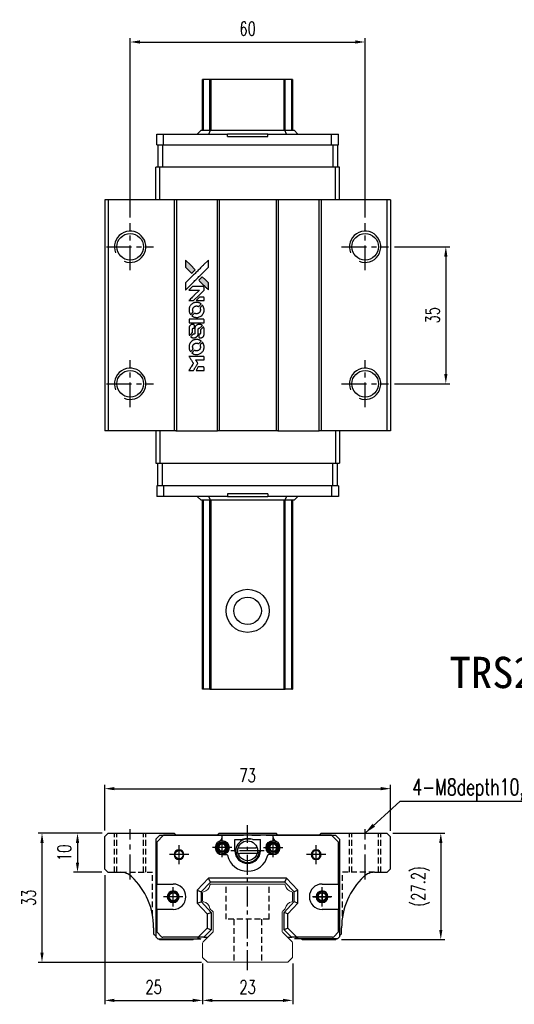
# Model space of a CAD drawing. Header units: millimetres. Extents: x 275 to 592, y 302 to 562.
# Tile 1 of 2: x 275 to 402, y 310 to 562. Entities that reach past the tile are written whole.
import ezdxf
from ezdxf.enums import TextEntityAlignment as Align

# ---------------------------------------------------------------- set-up
doc = ezdxf.new("R2010")
doc.units = ezdxf.units.MM
doc.header["$PDSIZE"] = -1
doc.linetypes.add('CENTER', pattern=[10.16, 6.35, -1.27, 1.27, -1.27])
doc.linetypes.add('DASHED', pattern=[0.75, 0.5, -0.25])
for name, color, linetype in [('2', 7, 'Continuous'), ('CHA', 7, 'Continuous'), ('CL', 1, 'CENTER'), ('DIM', 4, 'Continuous'), ('HID', 2, 'DASHED'), ('OUT', 3, 'Continuous'), ('中心線', 1, 'CENTER')]:
    doc.layers.add(name, color=color, linetype=linetype)
doc.styles.add('DIM-7', font='SIMPLEX.shx', dxfattribs={"width": 0.7, "bigfont": 'chineset.shx'})
doc.styles.add('T', font='kaiu.ttf')
doc.dimstyles.new('CNS', dxfattribs={"dimtxt": 3.5, "dimasz": 2.5, "dimexe": 1, "dimexo": 1.5, "dimgap": 0.09, "dimtad": 0, "dimdsep": 46, "dimtxsty": 'DIM-7', "dimcen": 0.09, "dimclrd": 1, "dimclre": 1, "dimclrt": 4, "dimadec": 0, "dimazin": 0, "dimtfac": 1, "dimtix": 1, "dimtmove": 2, "dimatfit": 3, "dimfxl": 1, "dimtvp": 0.971429, "dimtolj": 1, "dimarcsym": 0})

# ---------------------------------------------------------------- blocks, each defined once
blk = doc.blocks.new('*D62')
at = {"layer": 'DEFPOINTS', "color": 0}
for p in [(370.15, 365.13), (297.15, 352.92), (370.15, 352.82)]:
    blk.add_point(p, dxfattribs=at)
at = {"layer": 'DIM', "color": 7, "lineweight": -2}
for p, q in [((297.15, 354.42), (297.15, 366.13)), ((299.65, 365.13), (367.65, 365.13)), ((370.15, 354.32), (370.15, 366.13))]:
    blk.add_line(p, q, dxfattribs=at)
at = {"layer": 'DIM', "color": 7}
for points in [[(299.65, 365.55), (299.65, 364.72), (297.15, 365.13)], [(367.65, 365.55), (367.65, 364.72), (370.15, 365.13)]]:
    blk.add_solid(points, dxfattribs=at)
at = {"layer": 'DIM', "color": 7, "insert": (333.65, 368.53), "char_height": 3.5, "attachment_point": 5, "style": 'DIM-7'}
blk.add_mtext('\\A1;73', dxfattribs=at)
blk = doc.blocks.new('*D63')
at = {"layer": 'DEFPOINTS', "color": 0}
for p in [(363.65, 555.85), (303.65, 509.55), (363.65, 509.55)]:
    blk.add_point(p, dxfattribs=at)
at = {"layer": 'DIM', "color": 7, "lineweight": -2}
for p, q in [((303.65, 511.05), (303.65, 556.85)), ((306.15, 555.85), (361.15, 555.85)), ((363.65, 511.05), (363.65, 556.85))]:
    blk.add_line(p, q, dxfattribs=at)
at = {"layer": 'DIM', "color": 7}
for points in [[(306.15, 556.27), (306.15, 555.44), (303.65, 555.85)], [(361.15, 556.27), (361.15, 555.44), (363.65, 555.85)]]:
    blk.add_solid(points, dxfattribs=at)
at = {"layer": 'DIM', "color": 7, "insert": (333.65, 559.25), "char_height": 3.5, "attachment_point": 5, "style": 'DIM-7'}
blk.add_mtext('\\A1;60', dxfattribs=at)
blk = doc.blocks.new('*D64')
at = {"layer": 'DEFPOINTS', "color": 0}
for p in [(298, 353.77), (290.21, 343.77), (297.95, 343.77)]:
    blk.add_point(p, dxfattribs=at)
at = {"layer": 'DIM', "color": 7, "lineweight": -2}
for p, q in [((296.5, 353.77), (289.21, 353.77)), ((290.21, 351.27), (290.21, 346.27)), ((296.45, 343.77), (289.21, 343.77))]:
    blk.add_line(p, q, dxfattribs=at)
at = {"layer": 'DIM', "color": 7}
for points in [[(289.79, 351.27), (290.63, 351.27), (290.21, 353.77)], [(289.79, 346.27), (290.63, 346.27), (290.21, 343.77)]]:
    blk.add_solid(points, dxfattribs=at)
at = {"layer": 'DIM', "color": 7, "insert": (286.81, 348.77), "char_height": 3.5, "attachment_point": 5, "rotation": 90, "style": 'DIM-7'}
blk.add_mtext('\\A1;10', dxfattribs=at)
blk = doc.blocks.new('*D65')
at = {"layer": 'DEFPOINTS', "color": 0}
for p in [(298, 353.77), (281.14, 320.77), (323.36, 320.77)]:
    blk.add_point(p, dxfattribs=at)
at = {"layer": 'DIM', "color": 7, "lineweight": -2}
for p, q in [((296.5, 353.77), (280.14, 353.77)), ((281.14, 351.27), (281.14, 323.27)), ((321.86, 320.77), (280.14, 320.77))]:
    blk.add_line(p, q, dxfattribs=at)
at = {"layer": 'DIM', "color": 7}
for points in [[(280.73, 351.27), (281.56, 351.27), (281.14, 353.77)], [(280.73, 323.27), (281.56, 323.27), (281.14, 320.77)]]:
    blk.add_solid(points, dxfattribs=at)
at = {"layer": 'DIM', "color": 7, "insert": (277.74, 337.27), "char_height": 3.5, "attachment_point": 5, "rotation": 90, "style": 'DIM-7'}
blk.add_mtext('\\A1;33', dxfattribs=at)
blk = doc.blocks.new('*D66')
at = {"layer": 'DEFPOINTS', "color": 0}
for p in [(297.15, 344.57), (322.15, 321.97), (322.15, 311.05)]:
    blk.add_point(p, dxfattribs=at)
at = {"layer": 'DIM', "color": 7, "lineweight": -2}
for p, q in [((297.15, 343.07), (297.15, 310.05)), ((322.15, 320.47), (322.15, 310.05)), ((299.65, 311.05), (319.65, 311.05))]:
    blk.add_line(p, q, dxfattribs=at)
at = {"layer": 'DIM', "color": 7}
for points in [[(299.65, 311.47), (299.65, 310.63), (297.15, 311.05)], [(319.65, 311.47), (319.65, 310.63), (322.15, 311.05)]]:
    blk.add_solid(points, dxfattribs=at)
at = {"layer": 'DIM', "color": 7, "insert": (309.65, 314.45), "char_height": 3.5, "attachment_point": 5, "style": 'DIM-7'}
blk.add_mtext('\\A1;25', dxfattribs=at)
blk = doc.blocks.new('*D67')
at = {"layer": 'DEFPOINTS', "color": 0}
for p in [(322.15, 321.97), (345.15, 321.97), (345.15, 311.05)]:
    blk.add_point(p, dxfattribs=at)
at = {"layer": 'DIM', "color": 7, "lineweight": -2}
for p, q in [((322.15, 320.47), (322.15, 310.05)), ((345.15, 320.47), (345.15, 310.05)), ((324.65, 311.05), (342.65, 311.05))]:
    blk.add_line(p, q, dxfattribs=at)
at = {"layer": 'DIM', "color": 7}
for points in [[(324.65, 311.47), (324.65, 310.63), (322.15, 311.05)], [(342.65, 311.47), (342.65, 310.63), (345.15, 311.05)]]:
    blk.add_solid(points, dxfattribs=at)
at = {"layer": 'DIM', "color": 7, "insert": (333.65, 314.45), "char_height": 3.5, "attachment_point": 5, "style": 'DIM-7'}
blk.add_mtext('\\A1;23', dxfattribs=at)
blk = doc.blocks.new('*D68')
at = {"layer": 'DEFPOINTS', "color": 0}
for p in [(369.2, 353.77), (356.15, 326.57), (382.97, 326.57)]:
    blk.add_point(p, dxfattribs=at)
at = {"layer": 'DIM', "color": 7, "lineweight": -2}
for p, q in [((370.7, 353.77), (383.97, 353.77)), ((382.97, 351.27), (382.97, 329.07)), ((357.65, 326.57), (383.97, 326.57))]:
    blk.add_line(p, q, dxfattribs=at)
at = {"layer": 'DIM', "color": 7}
for points in [[(382.56, 351.27), (383.39, 351.27), (382.97, 353.77)], [(382.56, 329.07), (383.39, 329.07), (382.97, 326.57)]]:
    blk.add_solid(points, dxfattribs=at)
at = {"layer": 'DIM', "color": 7, "insert": (377.79, 340.17), "char_height": 3.5, "attachment_point": 5, "rotation": 90, "style": 'DIM-7'}
blk.add_mtext('\\A1;(27.2)', dxfattribs=at)
blk = doc.blocks.new('*D71')
at = {"layer": 'DEFPOINTS', "color": 0}
for p in [(369.65, 503.55), (369.65, 468.55), (384.26, 468.55)]:
    blk.add_point(p, dxfattribs=at)
at = {"layer": 'DIM', "color": 7, "lineweight": -2}
for p, q in [((371.15, 503.55), (385.26, 503.55)), ((384.26, 501.05), (384.26, 471.05)), ((371.15, 468.55), (385.26, 468.55))]:
    blk.add_line(p, q, dxfattribs=at)
at = {"layer": 'DIM', "color": 7}
for points in [[(383.84, 501.05), (384.67, 501.05), (384.26, 503.55)], [(383.84, 471.05), (384.67, 471.05), (384.26, 468.55)]]:
    blk.add_solid(points, dxfattribs=at)
at = {"layer": 'DIM', "color": 7, "insert": (380.86, 486.05), "char_height": 3.5, "attachment_point": 5, "rotation": 90, "style": 'DIM-7'}
blk.add_mtext('\\A1;35', dxfattribs=at)
blk = doc.blocks.new('MOSIONX logo(完整正式版)')
h = blk.add_hatch(color=22)
h.dxf.hatch_style = 1
h.paths.add_polyline_path([(317.79, 500.16), (317.79, 499.25), (317.79, 498.34), (318.58, 497.55, 0.000288), (318.88, 497.25, 0.000479), (319.14, 497, 0.000013), (319.37, 496.77, 0.197177), (319.37, 496.77, 0.197497), (319.38, 496.77, 0.00004), (319.51, 496.9, 0.000834), (319.66, 497.04, 0.000506), (319.83, 497.22), (320.28, 497.67), (319.04, 498.91)])
h.paths.add_polyline_path([(322.06, 495.89), (321.6, 495.44, 0.000476), (321.43, 495.27, 0.000789), (321.28, 495.12, 0.000035), (321.15, 494.99, 0.19758), (321.15, 494.98, 0.198396), (321.15, 494.98, 0.000019), (321.33, 494.8, 0.000582), (321.53, 494.6, 0.000351), (321.77, 494.36, 0.000108), (322.77, 493.37, 0.000692), (323.28, 492.86, 0.000077), (323.63, 492.51, 0.197527), (323.64, 492.51, 0.410181), (323.65, 492.51, 0.000493), (323.65, 492.7, 0.002424), (323.65, 492.96, 0.000529), (323.65, 493.4), (323.65, 494.3), (322.85, 495.09)])
at = {"color": 22}
for points in [[(318.58, 497.55, 0.000288), (318.88, 497.25, 0.000479), (319.14, 497, 0.000013), (319.37, 496.77, 0.197177), (319.37, 496.77, 0.197497), (319.38, 496.77, 0.00004), (319.51, 496.9, 0.000836), (319.66, 497.04, 0.000505), (319.83, 497.22), (320.28, 497.67), (319.04, 498.91), (317.79, 500.16), (317.79, 499.25), (317.79, 498.34)], [(318.88, 493.58, -0.000056), (319.43, 494.12, -0.000021), (320.2, 494.89, -0.000021), (321.03, 495.72, -0.000025), (321.82, 496.5), (323.65, 498.34), (323.65, 499.24), (323.65, 500.15), (322.42, 498.93, 0.000274), (321.82, 498.34, 0.000123), (321.05, 497.56, 0.000121), (320.23, 496.75, 0.000165), (319.49, 496.01), (317.79, 494.31), (317.79, 493.4), (317.79, 492.49)], [(321.77, 494.36, 0.000108), (322.77, 493.37, 0.000692), (323.28, 492.86, 0.000077), (323.63, 492.51, 0.197527), (323.64, 492.51, 0.410182), (323.65, 492.51, 0.000493), (323.65, 492.7, 0.002424), (323.65, 492.96, 0.000529), (323.65, 493.4), (323.65, 494.3), (322.85, 495.09), (322.06, 495.89), (321.6, 495.44, 0.000476), (321.43, 495.27, 0.000789), (321.28, 495.12, 0.000035), (321.15, 494.99, 0.19758), (321.15, 494.98, 0.198396), (321.15, 494.98, 0.000019), (321.33, 494.8, 0.000582), (321.53, 494.6, 0.000351)], [(319.24, 489.79), (319.82, 489.79), (321.17, 491.14), (322.52, 492.49), (322.52, 492.87, 0.0008), (322.52, 493.11, 0.010795), (322.52, 493.2, 0.030495), (322.51, 493.25, 0.080372), (322.5, 493.28, 0.03816), (322.48, 493.32, 0.041799), (322.45, 493.34, 0.042486), (322.42, 493.37, 0.042078), (322.39, 493.38, 0.099276), (322.35, 493.39, 0.003302), (322.16, 493.4, 0.002586), (321.83, 493.4, 0.000204), (320.96, 493.4), (319.56, 493.39), (319.11, 492.94), (318.66, 492.49), (320.01, 492.49), (321.35, 492.49), (320.02, 491.16, 0.000253), (319.51, 490.65, 0.000412), (319.08, 490.22, 0.000041), (318.69, 489.83, 0.041338), (318.67, 489.82), (318.66, 489.79)], [(321.5, 489.79), (322.52, 489.79), (322.52, 490.17), (322.52, 490.55), (322.49, 490.59, 0.03146), (322.48, 490.61, 0.026444), (322.46, 490.63, 0.026444), (322.44, 490.65, 0.031457), (322.42, 490.66), (322.38, 490.69), (321.87, 490.69), (321.37, 490.7), (320.93, 490.25, 0.000745), (320.76, 490.08, 0.001228), (320.62, 489.93, 0.000087), (320.49, 489.8, 0.195134), (320.49, 489.8, 0.412117), (320.49, 489.8, 0.000048), (320.79, 489.79, 0.00109), (321.11, 489.79, 0.000653)], [(318.69, 487.21, 0.023681), (318.71, 487.05, 0.022402), (318.75, 486.89, 0.021929), (318.8, 486.73, 0.020503), (318.87, 486.57, 0.013745), (318.92, 486.49, 0.009767), (318.98, 486.39, 0.009658), (319.04, 486.3, 0.027804), (319.08, 486.24), (319.1, 486.22), (319.38, 486.5, 0.002053), (319.52, 486.64, 0.006738), (319.6, 486.73, 0.007826), (319.66, 486.79, 0.063909), (319.68, 486.83, 0.061532), (319.7, 486.88, 0.068674), (319.71, 486.93, 0.052072), (319.7, 486.99, 0.019648), (319.67, 487.07, -0.018366), (319.64, 487.18, -0.0288), (319.62, 487.26, -0.029061), (319.61, 487.36, -0.019155), (319.61, 487.46, -0.053809), (319.64, 487.69, -0.058833), (319.72, 487.89, -0.058566), (319.85, 488.07, -0.052525), (320.02, 488.23, -0.044733), (320.16, 488.32, -0.040573), (320.33, 488.38, -0.041123), (320.5, 488.42, -0.04951), (320.66, 488.43, -0.017369), (320.73, 488.42, -0.024255), (320.8, 488.41, -0.023787), (320.87, 488.39, -0.015798), (320.94, 488.36, 0.010631), (320.99, 488.34, 0.033653), (321.02, 488.33, 0.037806), (321.05, 488.33, 0.016307), (321.09, 488.33, 0.068179), (321.17, 488.34, 0.095747), (321.24, 488.37, 0.033418), (321.33, 488.45, 0.002133), (321.56, 488.69, 0.001452), (321.7, 488.83, 0.012393), (321.76, 488.89, 0.020479), (321.79, 488.93, 0.344362), (321.79, 488.94, 0.074287), (321.75, 488.97, 0.005454), (321.65, 489.04, 0.008391), (321.54, 489.11, 0.017097), (321.45, 489.15, 0.027375), (321.27, 489.23, 0.02835), (321.08, 489.29, 0.027723), (320.88, 489.32, 0.023913), (320.68, 489.34, 0.027047), (320.42, 489.33, 0.031685), (320.19, 489.3, 0.032425), (319.96, 489.24, 0.031013), (319.74, 489.15, 0.037914), (319.49, 488.99, 0.040153), (319.26, 488.8, 0.039834), (319.06, 488.58, 0.036173), (318.9, 488.32, 0.040752), (318.79, 488.07, 0.035885), (318.71, 487.79, 0.035491), (318.68, 487.5, 0.037615)], [(319.47, 485.86, 0.018008), (319.55, 485.81, 0.009842), (319.66, 485.75, 0.009807), (319.77, 485.69, 0.015716), (319.86, 485.64, 0.048467), (320.21, 485.54, 0.045841), (320.57, 485.49, 0.046006), (320.94, 485.52, 0.049638), (321.28, 485.61, 0.064819), (321.73, 485.85, 0.06695), (322.1, 486.19, 0.066691), (322.36, 486.62, 0.063505), (322.51, 487.11, 0.03135), (322.52, 487.23, 0.010439), (322.53, 487.42, 0.010391), (322.52, 487.6, 0.032408), (322.51, 487.72, 0.015696), (322.48, 487.87, 0.018095), (322.44, 488.01, 0.018551), (322.4, 488.14, 0.018352), (322.34, 488.26, 0.015568), (322.3, 488.35, 0.009832), (322.24, 488.44, 0.009795), (322.18, 488.53, 0.023727), (322.13, 488.59), (322.11, 488.62), (321.83, 488.34, 0.001528), (321.68, 488.18, 0.010022), (321.6, 488.1, 0.019586), (321.55, 488.05, 0.061865), (321.53, 488.01, 0.055054), (321.51, 487.95, 0.061607), (321.51, 487.89, 0.048725), (321.52, 487.82, 0.020221), (321.54, 487.73, -0.017722), (321.57, 487.64, -0.02685), (321.59, 487.55, -0.02759), (321.6, 487.46, -0.020233), (321.6, 487.36, -0.04793), (321.57, 487.18, -0.048386), (321.51, 487, -0.047866), (321.41, 486.84, -0.044964), (321.29, 486.7, -0.04333), (321.14, 486.57, -0.050921), (320.97, 486.49, -0.051473), (320.8, 486.44, -0.0459), (320.61, 486.42, -0.019014), (320.52, 486.42, -0.024114), (320.44, 486.43, -0.025081), (320.36, 486.45, -0.023892), (320.28, 486.48, 0.008624), (320.22, 486.5, 0.026486), (320.18, 486.51, 0.035074), (320.14, 486.52, 0.02756), (320.1, 486.52, 0.087163), (320.03, 486.51, 0.073291), (319.97, 486.47, 0.028074), (319.89, 486.4, 0.002594), (319.69, 486.2), (319.4, 485.91)], [(320.6, 484.14), (322.52, 484.15), (322.52, 484.52), (322.52, 484.9), (322.49, 484.95, 0.071429), (322.47, 484.98, 0.054799), (322.43, 485.02, 0.053585), (322.38, 485.04, 0.060698), (322.34, 485.05, 0.033975), (322.26, 485.06, 0.000112), (321.28, 485.06, 0.000726), (320.33, 485.06, 0.001084), (319.49, 485.05), (318.68, 485.05), (318.68, 484.59), (318.68, 484.14)], [(318.68, 481.33, 0.018538), (318.69, 481.27, 0.010695), (318.7, 481.21, 0.01068), (318.72, 481.14, 0.017678), (318.74, 481.08, 0.013849), (318.76, 481.01, 0.011814), (318.79, 480.95, 0.004513), (318.82, 480.89, 0.290035), (318.83, 480.88, 0.196418), (318.83, 480.88, 0.000124), (318.94, 480.99, 0.001477), (319.07, 481.12, 0.000898), (319.22, 481.26), (319.6, 481.65), (319.6, 482.13, -0.001471), (319.6, 482.49, -0.028714), (319.61, 482.6, -0.097073), (319.63, 482.66, -0.084199), (319.68, 482.72, -0.042698), (319.71, 482.74, -0.053912), (319.75, 482.76, -0.051004), (319.79, 482.77, -0.032967), (319.83, 482.77, 0.00807), (319.86, 482.77, 0.003023), (319.89, 482.77, 0.002994), (319.93, 482.77, 0.003629), (319.97, 482.78), (320.05, 482.78), (320.05, 483.15, 0.001618), (320.05, 483.33, 0.005206), (320.04, 483.44, 0.00535), (320.04, 483.52, 0.060675), (320.04, 483.55, 0.048484), (320.03, 483.57, 0.02389), (320.02, 483.59, 0.022812), (320, 483.61, 0.02462), (319.98, 483.63, 0.061781), (319.94, 483.67, 0.080179), (319.89, 483.69, 0.048561), (319.82, 483.7, 0.010021), (319.69, 483.7, 0.016602), (319.52, 483.7, 0.031409), (319.38, 483.68, 0.036474), (319.26, 483.65, 0.03439), (319.15, 483.6, 0.065928), (318.97, 483.47, 0.069066), (318.83, 483.3, 0.065697), (318.73, 483.1, 0.051559), (318.69, 482.85, 0.020904), (318.68, 482.72, 0.000451), (318.68, 482.09, 0.000419), (318.68, 481.45, 0.022759)], [(319.18, 480.49, 0.023289), (319.27, 480.43, 0.026845), (319.36, 480.39, 0.026047), (319.46, 480.35, 0.019751), (319.58, 480.32, 0.013249), (319.64, 480.3, 0.025169), (319.69, 480.3, 0.016532), (319.76, 480.29, 0.002937), (319.88, 480.29, 0.003317), (319.99, 480.29, 0.011808), (320.05, 480.3, 0.01777), (320.11, 480.3, 0.021476), (320.16, 480.31, 0.04325), (320.36, 480.37, 0.045753), (320.55, 480.47, 0.04649), (320.71, 480.6, 0.047672), (320.84, 480.75, 0.025315), (320.89, 480.82, 0.015208), (320.93, 480.9, 0.01512), (320.97, 480.99, 0.022488), (321, 481.06, 0.027857), (321.03, 481.19, 0.034138), (321.04, 481.3, 0.014286), (321.05, 481.48, 0.00124), (321.05, 481.93, -0.00103), (321.05, 482.21, -0.002552), (321.05, 482.41, -0.001594), (321.06, 482.56, -0.047676), (321.06, 482.6, -0.085307), (321.09, 482.67, -0.097789), (321.14, 482.72, -0.085947), (321.2, 482.75, -0.051339), (321.29, 482.77, 0.014634), (321.32, 482.77, 0.015028), (321.35, 482.78, 0.014927), (321.38, 482.78, 0.059415), (321.39, 482.79, 0.070595), (321.42, 482.81, 0.00028), (321.75, 483.13, 0.000111), (322.08, 483.46, 0.200239), (322.08, 483.47, 0.268906), (322.08, 483.48, 0.001866), (322, 483.52, 0.007532), (321.92, 483.57, 0.017818), (321.86, 483.59, 0.013256), (321.8, 483.62, 0.011636), (321.73, 483.64, 0.011528), (321.66, 483.67, 0.012303), (321.59, 483.68, 0.0423), (321.48, 483.7, 0.013657), (321.32, 483.7, 0.013857), (321.15, 483.69, 0.037428), (321.04, 483.68, 0.014927), (320.96, 483.66, 0.0122), (320.88, 483.63, 0.012518), (320.8, 483.61, 0.023062), (320.74, 483.58, 0.065961), (320.53, 483.43, 0.06055), (320.35, 483.23, 0.059676), (320.22, 482.99, 0.060497), (320.16, 482.73, 0.025683), (320.15, 482.67, 0.001528), (320.15, 482.5, 0.002124), (320.15, 482.28, 0.001173), (320.15, 482.02, -0.000809), (320.15, 481.56, -0.017164), (320.14, 481.42, -0.063931), (320.13, 481.35, -0.108429), (320.09, 481.3, -0.052941), (320.06, 481.27, -0.063675), (320.02, 481.25, -0.050562), (319.97, 481.24, -0.020337), (319.9, 481.23, 0.009897), (319.86, 481.23, 0.016482), (319.83, 481.22, 0.019019), (319.8, 481.22, 0.06043), (319.78, 481.21, 0.076267), (319.74, 481.18, 0.00054), (319.44, 480.88, 0.000307), (319.14, 480.57, 0.142594), (319.13, 480.54, 0.232419), (319.13, 480.54, 0.022995), (319.14, 480.52, 0.024627), (319.16, 480.51, 0.015407)], [(321.17, 480.44, 0.065483), (321.19, 480.4, 0.053271), (321.22, 480.36, 0.052018), (321.27, 480.32, 0.0556), (321.31, 480.3, 0.036839), (321.35, 480.29, 0.026922), (321.38, 480.29, 0.016905), (321.43, 480.28, 0.004317), (321.51, 480.28, 0.016369), (321.67, 480.29, 0.029936), (321.81, 480.31, 0.03418), (321.93, 480.34, 0.031327), (322.04, 480.39, 0.046935), (322.19, 480.47, 0.054053), (322.3, 480.58, 0.053701), (322.39, 480.71, 0.045364), (322.46, 480.87, 0.032479), (322.5, 481, 0.03386), (322.51, 481.14, 0.013578), (322.52, 481.36, 0.001155), (322.52, 481.92, 0.000413), (322.52, 482.41, 0.005008), (322.51, 482.59, 0.013199), (322.51, 482.7, 0.033956), (322.5, 482.77, 0.013909), (322.48, 482.85, 0.010864), (322.45, 482.93, 0.010938), (322.43, 483.01, 0.028702), (322.4, 483.06), (322.38, 483.1), (321.99, 482.71), (321.6, 482.33), (321.6, 481.87, -0.001504), (321.6, 481.68, -0.00328), (321.6, 481.53, -0.001901), (321.59, 481.42, -0.061333), (321.59, 481.39, -0.063621), (321.57, 481.35, -0.048633), (321.55, 481.31, -0.046769), (321.51, 481.28, -0.047961), (321.47, 481.25, -0.02678), (321.44, 481.24, -0.050957), (321.41, 481.23, -0.029398), (321.37, 481.22, -0.00401), (321.28, 481.22), (321.15, 481.22), (321.15, 480.85, 0.001061), (321.15, 480.64, 0.009147), (321.15, 480.54, 0.020721), (321.16, 480.48, 0.051619)], [(318.69, 477.74, 0.024131), (318.71, 477.57, 0.022344), (318.75, 477.41, 0.021883), (318.81, 477.24, 0.020884), (318.88, 477.08, 0.010669), (318.93, 476.99, 0.010389), (318.98, 476.9, 0.010913), (319.03, 476.82, 0.022227), (319.08, 476.76), (319.1, 476.73), (319.38, 477.02, 0.002452), (319.49, 477.14, 0.003628), (319.59, 477.24, 0.001662), (319.67, 477.33, 0.070159), (319.69, 477.35, 0.047671), (319.69, 477.36, 0.018624), (319.7, 477.39, 0.017921), (319.7, 477.41, 0.018804), (319.7, 477.44, 0.018255), (319.71, 477.48, 0.041312), (319.7, 477.51, 0.037164), (319.7, 477.53, 0.012342), (319.68, 477.57, -0.015101), (319.64, 477.67, -0.035998), (319.63, 477.75, -0.033244), (319.62, 477.83, -0.011249), (319.61, 477.94, -0.004059), (319.61, 478.04, -0.019693), (319.62, 478.09, -0.027943), (319.62, 478.14, -0.014411), (319.64, 478.19, -0.033089), (319.68, 478.32, -0.033887), (319.74, 478.44, -0.034021), (319.82, 478.56, -0.033942), (319.91, 478.66, -0.02816), (320.02, 478.75, -0.035032), (320.12, 478.82, -0.035269), (320.24, 478.87, -0.029196), (320.37, 478.92, -0.037862), (320.52, 478.94, -0.043657), (320.66, 478.95, -0.043064), (320.81, 478.92, -0.035184), (320.95, 478.88, 0.033699), (321.02, 478.85, 0.052815), (321.09, 478.84, 0.059167), (321.15, 478.85, 0.058972), (321.2, 478.87, 0.059208), (321.25, 478.89, 0.021125), (321.3, 478.94, 0.008691), (321.39, 479.03, 0.000851), (321.6, 479.25, 0.001873), (321.71, 479.36, 0.013884), (321.76, 479.41, 0.022355), (321.79, 479.44, 0.341453), (321.79, 479.46, 0.073011), (321.76, 479.49, 0.004587), (321.65, 479.55, 0.00748), (321.55, 479.62, 0.016837), (321.47, 479.66, 0.028606), (321.27, 479.75, 0.031352), (321.06, 479.81, 0.031004), (320.85, 479.85, 0.0268), (320.63, 479.86, 0.026698), (320.39, 479.85, 0.03002), (320.16, 479.81, 0.030357), (319.94, 479.75, 0.028554), (319.73, 479.65, 0.062944), (319.33, 479.39, 0.062206), (319.01, 479.03, 0.062448), (318.79, 478.61, 0.064355), (318.69, 478.16, 0.017377), (318.68, 478.06, 0.008369), (318.68, 477.95, 0.008367), (318.68, 477.83, 0.01757)], [(319.47, 476.38, 0.064158), (319.91, 476.14, 0.06356), (320.41, 476.03, 0.064004), (320.91, 476.04, 0.066747), (321.39, 476.17, 0.04321), (321.68, 476.34, 0.044737), (321.95, 476.55, 0.044901), (322.17, 476.8, 0.044184), (322.34, 477.09, 0.026293), (322.43, 477.31, 0.033344), (322.49, 477.52, 0.033227), (322.52, 477.74, 0.025815), (322.53, 477.98, 0.023119), (322.51, 478.21, 0.031044), (322.47, 478.41, 0.031337), (322.41, 478.61, 0.024258), (322.32, 478.82, 0.015622), (322.28, 478.89, 0.008495), (322.23, 478.98, 0.008415), (322.18, 479.06, 0.020814), (322.13, 479.12), (322.11, 479.14), (321.83, 478.87, 0.002843), (321.63, 478.66, 0.033917), (321.55, 478.57, 0.087906), (321.52, 478.51, 0.073302), (321.51, 478.43, 0.022047), (321.51, 478.4, 0.026465), (321.52, 478.36, 0.022233), (321.52, 478.33, 0.009985), (321.54, 478.28, -0.039011), (321.58, 478.1, -0.044398), (321.6, 477.92, -0.045096), (321.58, 477.75, -0.04265), (321.53, 477.58, -0.071154), (321.4, 477.34, -0.068827), (321.21, 477.14, -0.068713), (320.96, 477.01, -0.070507), (320.7, 476.94, -0.028605), (320.58, 476.94, -0.031418), (320.47, 476.95, -0.031044), (320.36, 476.97, -0.02668), (320.25, 477.01, 0.038913), (320.18, 477.03, 0.043732), (320.12, 477.04, 0.047754), (320.06, 477.04, 0.075756), (320.01, 477.02, 0.07294), (319.98, 477, 0.003456), (319.91, 476.93, 0.005023), (319.81, 476.84, 0.002422), (319.69, 476.72, 0.000819), (319.58, 476.61, 0.001349), (319.49, 476.52, 0.0001), (319.4, 476.44, 0.205335), (319.4, 476.43, 0.219821), (319.4, 476.43, 0.002494), (319.42, 476.42, 0.007089), (319.44, 476.4, 0.004494)], [(319.25, 471.95), (319.83, 471.95), (319.93, 472.11, -0.000297), (319.99, 472.21, -0.000037), (320.12, 472.42, -0.000043), (320.27, 472.67, -0.000036), (320.44, 472.94, 0.000044), (320.6, 473.2, 0.000063), (320.74, 473.44, 0.000035), (320.86, 473.64, 0.0009), (320.9, 473.69), (320.94, 473.77), (320.88, 473.87, 0.001175), (320.84, 473.93, 0.000208), (320.77, 474.04, 0.000225), (320.69, 474.17, 0.000203), (320.61, 474.3, -0.000711), (320.53, 474.43, -0.001119), (320.46, 474.54, -0.000263), (320.41, 474.63, -0.04589), (320.4, 474.64, -0.519312), (320.41, 474.65, -0.001914), (320.56, 474.66, -0.003124), (320.82, 474.66, -0.000285), (321.46, 474.66), (322.52, 474.66), (322.52, 475.03, 0.001727), (322.52, 475.29, 0.025279), (322.52, 475.39, 0.073886), (322.5, 475.44, 0.07426), (322.47, 475.49, 0.03264), (322.46, 475.5, 0.01784), (322.44, 475.52, 0.017712), (322.43, 475.53, 0.026854), (322.41, 475.54), (322.37, 475.56), (320.52, 475.56), (318.66, 475.56), (318.68, 475.54, -0.004595), (318.69, 475.53, -0.00016), (318.72, 475.47, -0.000298), (318.76, 475.41, -0.000208), (318.81, 475.33, 0.000986), (318.95, 475.11, 0.00025), (319.17, 474.75, 0.000268), (319.41, 474.37, 0.000436), (319.61, 474.04, -0.002932), (319.68, 473.94, -0.004718), (319.74, 473.85, -0.001113), (319.78, 473.77, -0.227179), (319.78, 473.76, -0.045982), (319.78, 473.75, -0.000145), (319.71, 473.64, -0.000825), (319.64, 473.52, -0.000517), (319.55, 473.37, 0.000056), (319.24, 472.88, 0.000289), (319.08, 472.61, 0.000481), (318.95, 472.41, 0.000418), (318.82, 472.2), (318.67, 471.95)], [(321.5, 471.95), (322.52, 471.95), (322.52, 472.32, 0.000842), (322.52, 472.56, 0.010591), (322.52, 472.65, 0.028995), (322.51, 472.7, 0.069543), (322.5, 472.73, 0.051063), (322.48, 472.77, 0.039932), (322.46, 472.8, 0.039414), (322.42, 472.83, 0.045845), (322.39, 472.85, 0.094811), (322.35, 472.85, 0.007124), (322.25, 472.86, 0.004713), (322.08, 472.86, 0.000534), (321.69, 472.86), (321.03, 472.86), (320.97, 472.77, 0.000828), (320.8, 472.49, 0.000879), (320.64, 472.22, 0.000048), (320.48, 471.96, 0.137596), (320.48, 471.95, 0.413028), (320.48, 471.95, 0.000016), (320.78, 471.95, 0.000623), (321.11, 471.95, 0.000374)]]:
    blk.add_lwpolyline(points, format="xyb", close=True, dxfattribs=at)

msp = doc.modelspace()

# ---------------------------------------------------------------- linework, layer by layer
at = {"color": 7, "linetype": 'Continuous', "lineweight": 25}
for p, q in [((322.147, 533.3), (322.147, 546.3)), ((322.391, 533.3), (322.391, 546.3)), ((324.324, 546.3), (324.027, 546.3)), ((324.027, 533.3), (324.027, 546.3)), ((342.97, 546.3), (324.324, 546.3)), ((324.324, 533.3), (324.324, 546.3)), ((343.267, 546.3), (342.97, 546.3)), ((342.97, 533.3), (342.97, 546.3)), ((343.267, 533.3), (343.267, 546.3)), ((344.904, 533.3), (344.904, 546.3)), ((345.147, 546.3), (345.147, 533.3)), ((320.798, 532.3), (321.798, 533.3)), ((321.798, 533.3), (324.134, 533.3)), ((323.699, 532.3), (324.134, 533.3)), ((324.134, 533.3), (343.163, 533.3)), ((343.598, 532.3), (343.163, 533.3)), ((343.163, 533.3), (345.499, 533.3)), ((346.499, 532.3), (345.499, 533.3)), ((310.424, 529.6), (310.424, 532.3)), ((310.424, 532.3), (312.206, 532.3)), ((312.206, 529.6), (312.206, 532.3)), ((312.206, 532.3), (328.527, 532.3)), ((328.527, 531.7), (328.527, 532.3)), ((338.77, 532.3), (328.527, 532.3)), ((328.527, 531.7), (338.77, 531.7)), ((338.77, 531.7), (338.77, 532.3)), ((338.77, 532.3), (355.091, 532.3)), ((355.091, 529.6), (355.091, 532.3)), ((355.091, 532.3), (356.873, 532.3)), ((356.873, 529.6), (356.873, 532.3)), ((310.424, 529.6), (310.699, 529.6)), ((310.699, 529.6), (310.699, 523.85)), ((310.699, 529.6), (311.899, 529.6)), ((311.899, 529.6), (311.899, 523.85)), ((311.899, 529.6), (311.904, 529.6)), ((311.904, 529.6), (312.206, 529.6)), ((312.206, 529.6), (355.091, 529.6)), ((355.091, 529.6), (355.393, 529.6)), ((355.393, 529.6), (355.398, 529.6)), ((355.398, 529.6), (355.398, 523.85)), ((355.398, 529.6), (356.598, 529.6)), ((356.598, 529.6), (356.873, 529.6)), ((356.598, 529.6), (356.598, 523.85)), ((310.187, 515.55), (310.187, 523.85)), ((311.187, 523.85), (310.187, 523.85)), ((311.187, 515.55), (311.187, 523.85)), ((356.087, 523.85), (311.187, 523.85)), ((356.087, 515.55), (356.087, 523.85)), ((357.087, 523.85), (356.087, 523.85)), ((357.087, 515.55), (357.087, 523.85)), ((297.147, 515.55), (297.147, 456.55)), ((297.997, 515.55), (297.147, 515.55)), ((297.997, 515.55), (297.997, 456.55)), ((314.897, 515.55), (297.997, 515.55)), ((314.897, 515.55), (314.897, 456.55)), ((315.347, 515.55), (314.897, 515.55)), ((325.947, 515.55), (315.347, 515.55)), ((315.447, 515.55), (315.447, 456.55)), ((325.847, 515.55), (325.847, 456.55)), ((326.397, 515.55), (325.947, 515.55)), ((326.397, 515.55), (326.397, 456.55)), ((340.897, 515.55), (326.397, 515.55)), ((340.897, 515.55), (340.897, 456.55)), ((341.347, 515.55), (340.897, 515.55)), ((351.947, 515.55), (341.347, 515.55)), ((341.447, 515.55), (341.447, 456.55)), ((351.847, 515.55), (351.847, 456.55)), ((352.397, 515.55), (351.947, 515.55)), ((352.397, 515.55), (352.397, 456.55)), ((369.197, 515.55), (352.397, 515.55)), ((369.197, 515.55), (369.197, 456.55)), ((370.147, 515.55), (369.197, 515.55)), ((370.147, 515.55), (370.147, 456.55)), ((297.997, 456.55), (297.147, 456.55)), ((314.897, 456.55), (297.997, 456.55)), ((310.207, 456.55), (310.207, 448.25)), ((311.207, 456.55), (311.207, 448.25)), ((315.347, 456.55), (314.897, 456.55)), ((315.347, 456.55), (325.947, 456.55)), ((326.397, 456.55), (325.947, 456.55)), ((340.897, 456.55), (326.397, 456.55)), ((341.347, 456.55), (340.897, 456.55)), ((341.347, 456.55), (351.947, 456.55)), ((352.397, 456.55), (351.947, 456.55)), ((369.197, 456.55), (352.397, 456.55)), ((356.107, 456.55), (356.107, 448.25)), ((357.107, 456.55), (357.107, 448.25)), ((370.147, 456.55), (369.197, 456.55)), ((310.207, 448.25), (311.207, 448.25)), ((310.696, 442.5), (310.696, 448.25)), ((311.207, 448.25), (356.107, 448.25)), ((311.896, 442.5), (311.896, 448.25)), ((355.396, 442.5), (355.396, 448.25)), ((356.107, 448.25), (357.107, 448.25)), ((356.596, 442.5), (356.596, 448.25)), ((310.421, 442.5), (310.421, 439.8)), ((310.696, 442.5), (310.421, 442.5)), ((311.896, 442.5), (310.696, 442.5)), ((311.902, 442.5), (311.896, 442.5)), ((312.203, 442.5), (311.902, 442.5)), ((312.203, 442.5), (312.203, 439.8)), ((355.088, 442.5), (312.203, 442.5)), ((328.525, 440.4), (328.525, 439.8)), ((338.767, 440.4), (328.525, 440.4)), ((338.767, 440.4), (338.767, 439.8)), ((355.088, 442.5), (355.088, 439.8)), ((355.39, 442.5), (355.088, 442.5)), ((355.396, 442.5), (355.39, 442.5)), ((356.596, 442.5), (355.396, 442.5)), ((356.871, 442.5), (356.596, 442.5)), ((356.871, 442.5), (356.871, 439.8)), ((312.203, 439.8), (310.421, 439.8)), ((328.525, 439.8), (312.203, 439.8)), ((320.796, 439.8), (321.796, 438.8)), ((324.131, 438.8), (321.796, 438.8)), ((322.147, 390.55), (322.147, 438.8)), ((322.391, 390.55), (322.391, 438.8)), ((323.696, 439.8), (324.131, 438.8)), ((324.027, 390.55), (324.027, 438.8)), ((343.161, 438.8), (324.131, 438.8)), ((324.324, 390.55), (324.324, 438.8)), ((328.525, 439.8), (338.767, 439.8)), ((355.088, 439.8), (338.767, 439.8)), ((342.97, 390.55), (342.97, 438.8)), ((343.595, 439.8), (343.161, 438.8)), ((345.496, 438.8), (343.161, 438.8)), ((343.267, 390.55), (343.267, 438.8)), ((344.904, 390.55), (344.904, 438.8)), ((345.147, 438.8), (345.147, 390.55)), ((346.496, 439.8), (345.496, 438.8)), ((356.871, 439.8), (355.088, 439.8)), ((324.027, 390.55), (324.324, 390.55)), ((324.324, 390.55), (342.97, 390.55)), ((342.97, 390.55), (343.267, 390.55))]:
    msp.add_line(p, q, dxfattribs=at)
for centre, radius in [((303.647, 503.55), 3.4), ((363.647, 503.55), 3.4), ((303.647, 468.55), 3.4), ((363.647, 468.55), 3.4), ((333.647, 410.55), 5.5), ((333.647, 410.55), 3.5)]:
    msp.add_circle(centre, radius, dxfattribs=at)
for centre in [(303.647, 503.55), (363.647, 503.55), (303.647, 468.55), (363.647, 468.55)]:
    msp.add_arc(centre, 4, 247.44782, 202.4478)
for points, knots in [([(322.391, 546.3), (322.329, 546.3), (322.265, 546.3), (322.173, 546.3), (322.149, 546.3), (322.147, 546.3)], [0, 0, 0, 0, 0.5, 0.5, 1, 1, 1, 1]), ([(324.027, 546.3), (324.005, 546.3), (323.965, 546.3), (323.829, 546.3), (323.732, 546.3), (323.465, 546.3), (323.295, 546.3), (322.885, 546.3), (322.645, 546.3), (322.391, 546.3)], [0, 0, 0, 0, 0.25, 0.25, 0.5, 0.5, 0.75, 0.75, 1, 1, 1, 1]), ([(344.904, 546.3), (344.649, 546.3), (344.41, 546.3), (344, 546.3), (343.829, 546.3), (343.563, 546.3), (343.466, 546.3), (343.329, 546.3), (343.289, 546.3), (343.267, 546.3)], [0, 0, 0, 0, 0.25, 0.25, 0.5, 0.5, 0.75, 0.75, 1, 1, 1, 1]), ([(345.147, 546.3), (345.145, 546.3), (345.121, 546.3), (345.03, 546.3), (344.965, 546.3), (344.904, 546.3)], [0, 0, 0, 0, 0.5, 0.5, 1, 1, 1, 1]), ([(322.391, 390.55), (322.329, 390.55), (322.265, 390.55), (322.173, 390.55), (322.149, 390.55), (322.147, 390.55)], [0, 0, 0, 0, 0.5, 0.5, 1, 1, 1, 1]), ([(324.027, 390.55), (324.005, 390.55), (323.965, 390.55), (323.829, 390.55), (323.732, 390.55), (323.465, 390.55), (323.295, 390.55), (322.885, 390.55), (322.645, 390.55), (322.391, 390.55)], [0, 0, 0, 0, 0.25, 0.25, 0.5, 0.5, 0.75, 0.75, 1, 1, 1, 1]), ([(344.904, 390.55), (344.649, 390.55), (344.41, 390.55), (344, 390.55), (343.829, 390.55), (343.563, 390.55), (343.466, 390.55), (343.329, 390.55), (343.289, 390.55), (343.267, 390.55)], [0, 0, 0, 0, 0.25, 0.25, 0.5, 0.5, 0.75, 0.75, 1, 1, 1, 1]), ([(344.904, 390.55), (344.971, 390.55), (345.032, 390.55), (345.12, 390.55), (345.145, 390.55), (345.147, 390.55)], [0, 0, 0, 0, 0.5, 0.5, 1, 1, 1, 1])]:
    msp.add_open_spline(points, degree=3, knots=knots, dxfattribs=at)
at = {"layer": '2', "color": 7, "linetype": 'Continuous'}
for p, q in [((311.196, 353.272), (310.196, 352.272)), ((310.196, 352.272), (310.196, 327.272)), ((312.203, 353.272), (310.421, 351.498)), ((311.196, 353.272), (332.574, 353.272)), ((355.088, 353.272), (312.203, 353.272)), ((327.146, 352.688), (327.146, 353.272)), ((330.396, 349.272), (330.396, 352.122)), ((330.396, 352.122), (332.282, 352.122)), ((333.646, 353.272), (333.646, 353.272)), ((334.718, 353.272), (336.936, 353.272)), ((335.01, 352.122), (336.896, 352.122)), ((336.896, 349.272), (336.896, 352.122)), ((338.371, 353.272), (356.096, 353.272)), ((340.146, 352.688), (340.146, 353.272)), ((356.871, 351.498), (355.088, 353.272)), ((356.096, 353.272), (357.096, 352.272)), ((357.096, 352.272), (357.096, 327.272)), ((310.421, 351.498), (310.421, 340.772)), ((331.513, 350.009), (335.779, 350.009)), ((356.871, 340.772), (356.871, 351.498)), ((327.146, 348.272), (328.33, 348.272)), ((335.613, 348.536), (331.679, 348.536)), ((340.146, 348.272), (338.962, 348.272)), ((323.696, 342.272), (320.796, 339.162)), ((324.109, 341.322), (323.696, 342.272)), ((343.595, 342.272), (323.696, 342.272)), ((343.595, 342.272), (343.182, 341.322)), ((346.496, 339.162), (343.595, 342.272)), ((310.421, 340.772), (314.634, 340.772)), ((310.421, 334.272), (310.421, 340.772)), ((324.131, 341.272), (321.796, 338.768)), ((324.131, 341.272), (324.109, 341.322)), ((343.161, 341.272), (324.131, 341.272)), ((343.161, 341.272), (343.182, 341.322)), ((345.496, 338.768), (343.161, 341.272)), ((352.657, 340.772), (356.871, 340.772)), ((356.871, 340.772), (356.871, 334.272)), ((320.796, 339.162), (320.796, 335.882)), ((320.796, 339.162), (321.746, 338.788)), ((321.796, 338.768), (321.746, 338.788)), ((321.796, 338.768), (321.796, 336.276)), ((345.496, 338.768), (345.546, 338.788)), ((345.496, 336.276), (345.496, 338.768)), ((346.496, 339.162), (345.546, 338.788)), ((346.496, 335.882), (346.496, 339.162)), ((320.796, 335.882), (321.746, 336.256)), ((320.796, 335.882), (323.346, 333.147)), ((321.796, 336.276), (321.746, 336.256)), ((321.796, 336.276), (324.346, 333.541)), ((342.946, 333.541), (345.496, 336.276)), ((343.946, 333.147), (346.496, 335.882)), ((345.496, 336.276), (345.546, 336.256)), ((346.496, 335.882), (345.546, 336.256)), ((310.421, 334.272), (310.421, 328.547)), ((314.634, 334.272), (310.421, 334.272)), ((323.346, 333.147), (324.296, 333.521)), ((323.346, 333.147), (323.346, 329.476)), ((324.346, 333.541), (324.296, 333.521)), ((324.346, 333.541), (324.346, 329.062)), ((342.946, 333.541), (342.996, 333.521)), ((342.946, 329.062), (342.946, 333.541)), ((343.946, 333.147), (342.996, 333.521)), ((343.946, 329.476), (343.946, 333.147)), ((356.871, 334.272), (352.657, 334.272)), ((356.871, 328.547), (356.871, 334.272)), ((323.346, 329.476), (321.042, 327.172)), ((323.346, 329.476), (324.296, 329.083)), ((343.946, 329.476), (342.996, 329.083)), ((346.25, 327.172), (343.946, 329.476)), ((310.696, 326.772), (310.196, 327.272)), ((310.421, 328.547), (311.649, 327.319)), ((321.042, 327.172), (312.003, 327.172)), ((320.834, 327.172), (320.937, 327.07)), ((320.937, 327.07), (321.674, 326.772)), ((322.385, 327.172), (321.042, 327.172)), ((322.456, 327.172), (322.385, 327.172)), ((324.346, 329.062), (322.456, 327.172)), ((322.456, 327.172), (323.17, 327.172)), ((323.17, 327.172), (323.447, 327.172)), ((324.346, 329.062), (324.296, 329.083)), ((342.946, 329.062), (342.996, 329.083)), ((344.836, 327.172), (342.946, 329.062)), ((343.847, 327.172), (344.136, 327.172)), ((344.136, 327.172), (344.836, 327.172)), ((344.836, 327.172), (344.906, 327.172)), ((346.25, 327.172), (344.906, 327.172)), ((346.355, 327.07), (345.618, 326.772)), ((355.289, 327.172), (346.25, 327.172)), ((346.457, 327.172), (346.355, 327.07)), ((355.642, 327.319), (356.871, 328.547)), ((356.596, 326.772), (357.096, 327.272)), ((310.696, 326.772), (321.674, 326.772)), ((356.596, 326.772), (345.618, 326.772))]:
    msp.add_line(p, q, dxfattribs=at)
at = {"layer": '2', "color": 7, "linetype": 'DASHED'}
for p, q in [((352.658, 338.822), (352.657, 338.822)), ((352.657, 336.222), (352.658, 336.222))]:
    msp.add_line(p, q, dxfattribs=at)
at = {"layer": '2', "color": 7, "linetype": 'Continuous'}
msp.add_circle((333.646, 349.272), 2.54, dxfattribs=at)
for centre, radius, start, end in [((326.146, 352.688), 1, 290.92483, 0), ((333.646, 349.272), 3, 75, 359.21231), ((333.646, 349.172), 3.25, 65.18837, 114.81163), ((341.146, 352.688), 1, 180, 249.07517), ((327.146, 350.072), 1.8, 90, 270), ((327.146, 350.072), 0.918, 90, 270), ((327.146, 350.072), 0.918, 270, 90), ((331.513, 352.509), 2.5, 263.27823, 270), ((340.146, 350.072), 0.918, 90, 270), ((340.146, 350.072), 1.8, 270, 90), ((340.146, 350.072), 0.918, 270, 90), ((316.146, 348.272), 1.25, 90, 270), ((316.146, 348.272), 1.25, 270, 90), ((328.33, 348.072), 0.2, 12.71981, 90), ((333.646, 349.272), 5.25, 192.71981, 347.28019), ((333.646, 349.272), 3.25, 180, 360), ((338.962, 348.072), 0.2, 90, 167.28019), ((351.146, 348.272), 1.25, 90, 270), ((351.146, 348.272), 1.05, 90, 270), ((351.146, 348.272), 1.25, 270, 90), ((351.146, 348.272), 1.05, 270, 90), ((314.634, 337.522), 3.25, 270, 90), ((352.657, 337.522), 3.25, 90, 270), ((314.634, 337.522), 1.5, 90, 270), ((314.634, 337.522), 1.5, 270, 90), ((352.657, 337.522), 1.5, 90, 270), ((352.657, 337.522), 1.3, 90, 270), ((352.657, 337.522), 1.5, 270, 90), ((352.657, 337.522), 1.3, 270, 90), ((312.003, 327.672), 0.5, 225, 270), ((355.289, 327.672), 0.5, 270, 315)]:
    msp.add_arc(centre, radius, start, end, dxfattribs=at)
at = {"layer": '2', "color": 7, "linetype": 'Continuous', "extrusion": (0, 0, -1)}
for centre, radius, start, end in [((-327.146, 350.072), 1.515, 270, 90), ((-327.146, 350.072), 1.4, 270, 90), ((-327.146, 350.072), 1.1, 270, 90), ((-327.146, 350.072), 1.8, 90, 270), ((-327.146, 350.072), 1.515, 90, 270), ((-327.146, 350.072), 1.4, 90, 270), ((-327.146, 350.072), 1.1, 90, 270), ((-340.146, 350.072), 1.8, 270, 90), ((-340.146, 350.072), 1.515, 270, 90), ((-340.146, 350.072), 1.4, 270, 90), ((-340.146, 350.072), 1.1, 270, 90), ((-340.146, 350.072), 1.515, 90, 270), ((-340.146, 350.072), 1.4, 90, 270), ((-340.146, 350.072), 1.1, 90, 270), ((-316.146, 348.272), 1.05, 270, 90), ((-316.146, 348.272), 1.05, 90, 270), ((-335.613, 352.536), 4, 263.22219, 270), ((-314.634, 337.522), 1.3, 270, 90), ((-314.634, 337.522), 1.3, 90, 270)]:
    msp.add_arc(centre, radius, start, end, dxfattribs=at)
at = {"layer": '2', "color": 7, "linetype": 'Continuous'}
for points in [[(336.071, 350.026), (335.974, 350.015), (335.876, 350.009), (335.779, 350.009)], [(331.207, 348.564), (331.363, 348.545), (331.521, 348.536), (331.679, 348.536)]]:
    msp.add_open_spline(points, degree=3, dxfattribs=at)
at = {"layer": 'CL', "color": 0}
for p, q in [((303.647, 497.55), (303.647, 509.55)), ((363.647, 497.55), (363.647, 509.55)), ((297.647, 503.55), (309.647, 503.55)), ((357.647, 503.55), (369.647, 503.55)), ((303.647, 462.55), (303.647, 474.55)), ((363.647, 462.55), (363.647, 474.55)), ((297.647, 468.55), (309.647, 468.55)), ((357.647, 468.55), (369.647, 468.55))]:
    msp.add_line(p, q, dxfattribs=at)
at = {"layer": 'CL', "color": 7}
for p, q in [((303.646, 341.965), (303.646, 354.772)), ((363.646, 341.963), (363.646, 354.772)), ((327.146, 347.622), (327.146, 352.522)), ((340.146, 347.622), (340.146, 352.522)), ((316.146, 345.822), (316.146, 350.722)), ((329.596, 350.072), (324.696, 350.072)), ((337.696, 350.072), (342.596, 350.072)), ((351.146, 345.822), (351.146, 350.722)), ((318.596, 348.272), (313.696, 348.272)), ((337.896, 349.272), (329.396, 349.272)), ((353.596, 348.272), (348.696, 348.272)), ((314.634, 335.072), (314.634, 339.972)), ((352.657, 335.072), (352.657, 339.972)), ((317.084, 337.522), (312.184, 337.522)), ((355.107, 337.522), (350.207, 337.522))]:
    msp.add_line(p, q, dxfattribs=at)
at = {"layer": 'CL', "color": 7, "ltscale": 0.8}
msp.add_line((333.646, 318.772), (333.646, 355.772), dxfattribs=at)
at = {"layer": 'HID', "color": 0, "ltscale": 3}
for p, q in [((299.646, 343.772), (299.646, 353.772)), ((300.246, 343.772), (300.246, 353.772)), ((307.046, 343.772), (307.046, 353.772)), ((307.646, 343.772), (307.646, 353.772)), ((359.646, 343.772), (359.646, 353.772)), ((360.246, 343.772), (360.246, 353.772)), ((367.046, 343.772), (367.046, 353.772)), ((367.646, 343.772), (367.646, 353.772)), ((301.237, 343.772), (309.396, 343.772)), ((309.396, 332.57), (309.396, 343.772)), ((357.896, 332.553), (357.896, 343.772)), ((366.058, 343.772), (357.896, 343.772)), ((330.147, 331.772), (330.147, 320.772)), ((337.147, 331.772), (337.147, 320.772))]:
    msp.add_line(p, q, dxfattribs=at)
at = {"layer": 'HID', "color": 7, "ltscale": 3}
for p, q in [((328.147, 331.772), (328.147, 340.772)), ((339.147, 331.772), (339.147, 340.772)), ((339.147, 331.772), (328.147, 331.772))]:
    msp.add_line(p, q, dxfattribs=at)
at = {"layer": 'OUT', "color": 7}
for p, q in [((297.997, 353.772), (297.147, 352.922)), ((297.147, 344.572), (297.147, 352.922)), ((297.997, 353.772), (314.897, 353.772)), ((315.397, 353.272), (314.897, 353.772)), ((326.397, 353.772), (325.897, 353.272)), ((326.397, 353.772), (340.897, 353.772)), ((341.397, 353.272), (340.897, 353.772)), ((352.397, 353.772), (351.897, 353.272)), ((352.397, 353.772), (369.197, 353.772)), ((370.147, 352.822), (369.197, 353.772)), ((370.147, 344.672), (370.147, 352.822)), ((297.147, 344.572), (297.947, 343.772)), ((369.247, 343.772), (370.147, 344.672)), ((297.947, 343.772), (301.237, 343.772)), ((366.058, 343.772), (369.247, 343.772)), ((309.647, 329.572), (309.647, 328.072)), ((357.647, 328.072), (357.647, 329.572)), ((309.647, 328.072), (310.196, 327.523)), ((357.096, 327.52), (357.647, 328.072)), ((310.947, 326.772), (311.147, 326.572)), ((311.147, 326.572), (319.677, 326.572)), ((319.677, 326.572), (319.878, 326.772)), ((347.417, 326.772), (347.617, 326.572)), ((347.617, 326.572), (356.147, 326.572)), ((356.147, 326.572), (356.348, 326.772))]:
    msp.add_line(p, q, dxfattribs=at)
at = {"layer": 'OUT', "color": 7, "linetype": 'Continuous', "lineweight": 15}
for p, q in [((324.324, 340.772), (342.97, 340.772)), ((322.147, 336.531), (322.147, 338.512)), ((345.147, 338.512), (345.147, 336.531)), ((324.701, 333.798), (324.107, 334.392)), ((324.847, 328.779), (324.847, 333.445)), ((342.447, 333.445), (342.447, 328.779)), ((343.188, 334.392), (342.594, 333.798)), ((322.294, 326.018), (324.701, 328.425)), ((342.594, 328.425), (345.001, 326.018))]:
    msp.add_line(p, q, dxfattribs=at)
at = {"layer": 'OUT', "color": 0, "linetype": 'Continuous', "lineweight": 15}
for p, q in [((322.147, 321.972), (322.147, 325.665)), ((345.147, 325.665), (345.147, 321.972)), ((323.361, 320.772), (322.147, 321.972)), ((345.147, 321.972), (343.933, 320.772)), ((343.933, 320.772), (323.361, 320.772))]:
    msp.add_line(p, q, dxfattribs=at)
at = {"layer": 'OUT', "color": 7}
for centre in [(314.637, 337.522), (352.657, 337.522)]:
    msp.add_circle(centre, 1.025, dxfattribs=at)
for centre, radius, start, end in [((301.237, 339.772), 4, 46.76677, 90), ((291.647, 329.572), 18, 0, 46.76677), ((375.647, 329.572), 18, 133.23323, 180), ((366.058, 339.772), 4, 90, 133.23323), ((314.637, 337.522), 1.25, 75, 345), ((352.657, 337.522), 1.25, 75, 345)]:
    msp.add_arc(centre, radius, start, end, dxfattribs=at)
at = {"layer": 'OUT', "color": 7, "linetype": 'Continuous', "lineweight": 15}
for centre, radius, start, end in [((322.005, 340.814), 2.044, 280.87121, 351.61737), ((324.324, 340.472), 0.3, 90, 171.61737), ((342.97, 340.472), 0.3, 8.38263, 90), ((345.289, 340.814), 2.044, 188.38263, 259.12879), ((322.447, 338.512), 0.3, 100.87121, 180.00001), ((344.847, 338.512), 0.3, 359.99999, 79.12879), ((322.447, 336.531), 0.3, 179.99999, 259.12866), ((322.005, 334.229), 2.044, 9.2089, 79.12866), ((324.319, 334.605), 0.3, 189.20891, 225), ((342.975, 334.605), 0.3, 315, 350.79109), ((345.289, 334.229), 2.044, 100.87134, 170.79109), ((344.847, 336.531), 0.3, 280.87134, 0.00001), ((324.347, 333.445), 0.5, 0, 45), ((342.947, 333.445), 0.5, 135, 180.00001), ((324.347, 328.779), 0.5, 315, 360), ((342.947, 328.779), 0.5, 179.99999, 225), ((322.647, 325.665), 0.5, 135, 180.00001), ((344.647, 325.665), 0.5, 360, 45)]:
    msp.add_arc(centre, radius, start, end, dxfattribs=at)
at = {"layer": '中心線', "color": 7, "ltscale": 1.5}
for p, q in [((350.407, 337.522), (354.907, 337.522)), ((350.407, 337.522), (354.907, 337.522)), ((352.657, 339.072), (352.657, 335.972)), ((352.657, 339.072), (352.657, 335.972))]:
    msp.add_line(p, q, dxfattribs=at)

# ---------------------------------------------------------------- block references
at = {"layer": 'DIM'}
msp.add_blockref('MOSIONX logo(完整正式版)', (0, 0), dxfattribs=at)

# ---------------------------------------------------------------- texts
at = {"layer": 'CHA', "color": 7, "style": 'T'}
msp.add_text('TRS25FN-WW', height=8, dxfattribs=at).set_placement((412.424, 394.814), align=Align.MIDDLE)
at = {"layer": 'DIM', "color": 0, "insert": (375.705, 362.064), "char_height": 4.2, "attachment_point": 7, "style": 'DIM-7'}
msp.add_mtext('\\A1;4-M8depth10,%%C11.5', dxfattribs=at)

# ---------------------------------------------------------------- dimensions: what is measured, and where the dimension line sits
at = {"layer": 'DIM', "color": 0}
for base, p1, p2, angle, picture, middle in [((363.647, 555.852), (303.647, 509.55), (363.647, 509.55), 180, '*D63', (333.647, 559.252)), ((384.256, 468.55), (369.647, 503.55), (369.647, 468.55), 90, '*D71', (380.856, 486.05)), ((370.147, 365.132), (297.147, 352.922), (370.147, 352.822), 180, '*D62', (333.647, 368.532)), ((281.142, 320.772), (297.997, 353.772), (323.361, 320.772), 90, '*D65', (277.742, 337.272)), ((290.209, 343.772), (297.997, 353.772), (297.947, 343.772), 90, '*D64', (286.809, 348.772)), ((322.147, 311.049), (297.147, 344.572), (322.147, 321.972), 180, '*D66', (309.647, 314.449)), ((345.147, 311.049), (322.147, 321.972), (345.147, 321.972), 180, '*D67', (333.647, 314.449))]:
    dim = msp.add_linear_dim(base=base, p1=p1, p2=p2, angle=angle, dimstyle='CNS', override={"dimclrd": 7, "dimclre": 7, "dimclrt": 7}, dxfattribs=at)
    dim.commit()
    dim.dimension.update_dxf_attribs({"geometry": picture, "text_midpoint": middle})
dim = msp.add_linear_dim(base=(382.974, 326.572), p1=(369.197, 353.772), p2=(356.147, 326.572), angle=90, text='(<>)', dimstyle='CNS', override={"dimclrd": 7, "dimclre": 7, "dimclrt": 7}, dxfattribs=at)
dim.commit()
dim.dimension.update_dxf_attribs({"geometry": '*D68', "text_midpoint": (377.793, 340.172)})

# ---------------------------------------------------------------- leaders
at = {"layer": 'DIM', "color": 0, "annotation_type": 0, "has_hookline": 1, "hookline_direction": 0, "text_width": 42}
msp.add_leader([(363.646, 353.772), (372.597, 361.956), (375.597, 361.956)], dimstyle='CNS', override={"dimscale": 1.2, "dimgap": 0.09, "dimtad": 1, "dimclrd": 7, "dimclre": 4}, dxfattribs=at)

doc.saveas('drawing.dxf')
